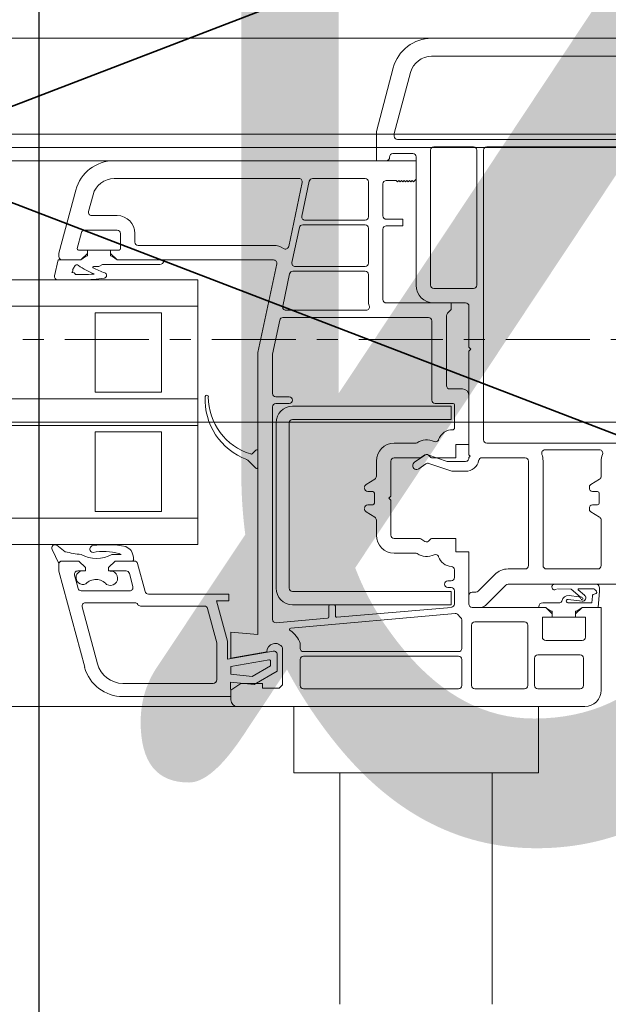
# Model space of a CAD drawing. Header units: millimetres. Extents: x -37728 to 44100, y 631619 to 691915.
# Tile 27 of 204: x -32886 to -32797, y 663030 to 663178. Entities that reach past the tile are written whole.
import ezdxf

# ---------------------------------------------------------------- set-up
doc = ezdxf.new("R2010")
doc.units = ezdxf.units.MM
doc.linetypes.add('Linia siatki', pattern=[2.2225, 1.27, -0.3175, 0.3175, -0.3175])
doc.layers.add('_XREF', color=7, linetype='Continuous')
for name, color, linetype, lineweight in [('A-DETL', 252, 'Continuous', 5), ('A-DETL-GENF', 252, 'Continuous', 5), ('A-GENM', 252, 'Continuous', 5), ('A-GLAZ', 252, 'Continuous', 5), ('ins-opisy', 7, 'Continuous', 25), ('S-GRID', 252, 'Continuous', 5)]:
    doc.layers.add(name, color=color, linetype=linetype, lineweight=lineweight)
doc.styles.add('TXT', font='tahoma.ttf')

# ---------------------------------------------------------------- blocks, each defined once
blk = doc.blocks.new('Windows_S9000-Double-Vent-Window-with-Sashbars - O3 Windows_S9000-Double-Vent-Window-with-Sashbars 2-9090604-__-00_00 Przyziemie PB')
at = {"layer": 'A-DETL-GENF', "color": 252}
for p, q in [((-2.864, 3.4), (2.866, 3.4)), ((-2.864, 3.13), (0.54, 3.13)), ((-3.7, 1.992), (-3.444, 2.955)), ((-3.43, 1.963), (-3.183, 2.885)), ((-3.7, 1.55), (-3.7, 1.992)), ((-3.43, 1.92), (-3.43, 1.963)), ((0.428, 1.87), (-3.38, 1.87)), ((-3.15, 1.66), (-3.451, 1.66)), ((-2.88, -0.33), (-2.88, 1.71)), ((-2.83, 1.76), (-2.23, 1.76)), ((-2.18, 1.71), (-2.18, -0.33)), ((-2.08, -2.67), (-2.08, 1.709)), ((-2.03, 1.76), (0.42, 1.76)), ((-3.1, 1.55), (-7.665, 1.55)), ((-3.55, 1.55), (-3.7, 1.55)), ((-3.1, -0.33), (-3.1, 1.61)), ((-3.1, 1.27), (-3.1, 1.55)), ((-4.87, 1.28), (-7.665, 1.28)), ((-5.026, 0.255), (-4.821, 1.22)), ((-4.714, 1.24), (-4.827, 0.71)), ((-3.87, 1.28), (-4.666, 1.28)), ((-3.82, 0.7), (-3.82, 1.23)), ((-3.6, 0.715), (-3.6, 1.2)), ((-3.55, 1.25), (-3.4, 1.25)), ((-3.4, 1.25), (-3.38, 1.23)), ((-3.38, 1.23), (-3.36, 1.25)), ((-3.36, 1.25), (-3.34, 1.23)), ((-3.34, 1.23), (-3.32, 1.25)), ((-3.32, 1.25), (-3.3, 1.23)), ((-3.3, 1.23), (-3.28, 1.25)), ((-3.28, 1.25), (-3.26, 1.23)), ((-3.26, 1.23), (-3.24, 1.25)), ((-3.24, 1.25), (-3.22, 1.23)), ((-3.22, 1.23), (-3.2, 1.25)), ((-3.2, 1.25), (-3.18, 1.23)), ((-3.18, 1.23), (-3.16, 1.25)), ((-3.16, 1.25), (-3.14, 1.23)), ((-3.14, 1.23), (-3.1, 1.27)), ((-8.245, 1.105), (-8.5, 0.154)), ((-7.984, 1.035), (-8.052, 0.783)), ((-8.004, 0.72), (-7.62, 0.72)), ((-4.778, 0.65), (-3.87, 0.65)), ((-3.3, 0.665), (-3.55, 0.665)), ((-3.3, 0.565), (-3.3, 0.665)), ((-8.222, 0.225), (-8.158, 0.463)), ((-8.11, 0.5), (-7.62, 0.5)), ((-7.57, 0.45), (-7.57, 0.22)), ((-7.35, 0.45), (-7.35, 0.32)), ((-4.863, 0.54), (-4.976, 0.01)), ((-3.87, 0.58), (-4.814, 0.58)), ((-3.82, 0), (-3.82, 0.53)), ((-3.6, -0.55), (-3.6, 0.515)), ((-3.55, 0.565), (-3.3, 0.565)), ((-8.5, 0.154), (-8.5, 0.1)), ((-8.07, 0.2), (-8.203, 0.2)), ((-8.17, 0.05), (-8.07, 0.15)), ((-8.07, 0.15), (-8.07, 0.2)), ((-8.07, 0.11), (-8.07, 0.199)), ((-8.07, 0.199), (-7.72, 0.199)), ((-7.59, 0.2), (-7.72, 0.2)), ((-7.72, 0.2), (-7.72, 0.15)), ((-7.72, 0.199), (-7.72, 0.11)), ((-7.72, 0.15), (-7.62, 0.05)), ((-7.3, 0.27), (-5.255, 0.27)), ((-8.565, -0.189), (-8.511, 0.05)), ((-8.511, 0.05), (-8.17, 0.05)), ((-8.45, 0.05), (-8.17, 0.05)), ((-8.17, 0.05), (-8.098, 0.101)), ((-7.619, 0.05), (-7.691, 0.101)), ((-7.62, 0.05), (-5.254, 0.05)), ((-6.915, 0.05), (-7.619, 0.05)), ((-7.895, -0.05), (-7.979, -0.05)), ((-7.843, -0.02), (-7.895, -0.05)), ((-6.975, -0.02), (-7.843, -0.02)), ((-5.205, -0.01), (-5.49, -1.35)), ((-4.963, -0.12), (-3.87, -0.12)), ((-4.927, -0.05), (-3.87, -0.05)), ((-6.4, -0.25), (-57.9, -0.25)), ((-8.141, -0.25), (-8.516, -0.25)), ((-8.248, -0.17), (-8.141, -0.17)), ((-6.4, -4.25), (-6.4, -0.25)), ((-5.116, -0.65), (-5.012, -0.16)), ((-3.82, -0.17), (-3.82, -0.568)), ((-2.23, -0.38), (-2.83, -0.38)), ((-57.9, -0.65), (-6.4, -0.65)), ((-3.854, -0.71), (-5.067, -0.71)), ((-2.569, -0.6), (-3.55, -0.6)), ((-2.35, -0.6), (-2.83, -0.6)), ((-2.625, -0.756), (-2.569, -0.7)), ((-2.569, -0.7), (-2.569, -0.6)), ((-2.3, -1.27), (-2.3, -0.65)), ((-7.95, -1.95), (-7.95, -0.75)), ((-7.95, -0.75), (-6.95, -0.75)), ((-6.95, -0.75), (-6.95, -1.95)), ((-5.161, -0.86), (-5.27, -1.373)), ((-2.91, -0.82), (-5.112, -0.82)), ((-2.86, -2.07), (-2.86, -0.87)), ((-2.64, -1.85), (-2.64, -0.792)), ((-2.27, -1.3), (-2.3, -1.27)), ((-2.3, -1.33), (-2.27, -1.3)), ((-2.3, -2.895), (-2.3, -1.33)), ((-5.49, -1.35), (-5.49, -5.611)), ((-5.27, -1.373), (-5.27, -1.97)), ((-2.4, -1.9), (-2.59, -1.9)), ((-57.9, -2.05), (-6.4, -2.05)), ((-6.95, -1.95), (-7.95, -1.95)), ((-5.22, -2.02), (-5.02, -2.02)), ((-2.3, -2.74), (-2.3, -2)), ((-5.27, -2.17), (-5.27, -5.382)), ((-5.02, -2.12), (-5.22, -2.12)), ((-2.567, -2.16), (-4.967, -2.16)), ((-2.54, -2.12), (-2.81, -2.12)), ((-2.567, -2.36), (-2.567, -2.16)), ((-2.52, -2.495), (-2.52, -2.14)), ((-4.967, -2.36), (-2.567, -2.36)), ((-57.9, -2.45), (-6.4, -2.45)), ((-5.217, -2.41), (-5.217, -4.91)), ((-5.017, -4.91), (-5.017, -2.41)), ((-7.95, -3.75), (-7.95, -2.55)), ((-7.95, -2.55), (-6.95, -2.55)), ((-6.95, -2.55), (-6.95, -3.75)), ((-5.524, -2.824), (-5.577, -2.878)), ((-3.43, -2.72), (-3.112, -2.72)), ((-2.5, -2.94), (-2.5, -2.74)), ((-2.5, -2.74), (-2.3, -2.74)), ((-0.03, -2.72), (-2.03, -2.72)), ((-1.151, -2.82), (-0.327, -2.82)), ((-5.49, -3.082), (-5.49, -2.838)), ((-3.43, -2.94), (-3.053, -2.94)), ((-3.124, -3.008), (-2.969, -2.899)), ((-3.028, -2.933), (-2.965, -2.897)), ((-2.924, -2.893), (-2.628, -2.994)), ((-2.853, -2.94), (-2.5, -2.94)), ((-2.301, -2.936), (-2.28, -2.915)), ((-2.28, -2.915), (-2.3, -2.895)), ((-1.45, -2.94), (-2.104, -2.94)), ((-5.643, -2.977), (-5.524, -3.096)), ((-3.7, -3.219), (-3.7, -2.99)), ((-3.48, -3.52), (-3.48, -2.99)), ((-2.95, -3.032), (-3.056, -3.106)), ((-2.561, -3.144), (-2.905, -3.026)), ((-2.628, -2.994), (-2.35, -2.994)), ((-1.4, -4.57), (-1.4, -2.99)), ((-1.18, -4.57), (-1.18, -2.985)), ((-0.3, -2.99), (-0.3, -3.219)), ((-3.856, -3.344), (-3.724, -3.261)), ((-2.35, -3.144), (-2.561, -3.144)), ((-0.324, -3.261), (-0.456, -3.344)), ((-3.755, -3.45), (-3.83, -3.45)), ((-3.73, -3.625), (-3.73, -3.475)), ((-3.51, -3.55), (-3.48, -3.52)), ((-3.48, -3.58), (-3.51, -3.55)), ((-0.43, -3.45), (-0.355, -3.45)), ((-0.33, -3.475), (-0.33, -3.625)), ((-3.83, -3.65), (-3.755, -3.65)), ((-3.48, -4.11), (-3.48, -3.58)), ((-0.355, -3.65), (-0.43, -3.65)), ((-57.9, -3.85), (-6.4, -3.85)), ((-6.95, -3.75), (-7.95, -3.75)), ((-3.724, -3.839), (-3.856, -3.756)), ((-0.456, -3.756), (-0.324, -3.839)), ((-3.7, -4.11), (-3.7, -3.881)), ((-0.3, -3.881), (-0.3, -4.57)), ((-3.053, -4.16), (-3.43, -4.16)), ((-2.5, -4.16), (-2.853, -4.16)), ((-2.5, -4.36), (-2.5, -4.16)), ((-57.9, -4.25), (-6.4, -4.25)), ((-8.531, -4.26), (-8.405, -4.359)), ((-7.49, -4.28), (-7.424, -4.326)), ((-2.965, -4.203), (-3.028, -4.167)), ((-8.501, -4.536), (-8.6, -4.327)), ((-7.699, -4.4), (-7.558, -4.4)), ((-7.558, -4.4), (-7.591, -4.386)), ((-3.112, -4.38), (-3.43, -4.38)), ((-2.3, -4.36), (-2.5, -4.36)), ((-2.3, -5.15), (-2.3, -4.36)), ((-8.5, -4.652), (-8.5, -4.548)), ((-8.199, -4.5), (-8.453, -4.5)), ((-8.45, -4.5), (-8.199, -4.5)), ((-8.099, -4.6), (-8.199, -4.5)), ((-8.199, -4.5), (-8.099, -4.6)), ((-8.099, -4.65), (-8.099, -4.6)), ((-8.099, -4.6), (-8.099, -4.65)), ((-7.649, -4.5), (-7.749, -4.6)), ((-7.749, -4.6), (-7.649, -4.5)), ((-7.749, -4.6), (-7.749, -4.65)), ((-7.749, -4.65), (-7.749, -4.6)), ((-7.389, -4.5), (-7.649, -4.5)), ((-7.649, -4.5), (-7.358, -4.5)), ((-7.31, -4.537), (-7.196, -4.963)), ((-8.11, -6.105), (-8.5, -4.652)), ((-8.263, -4.713), (-8.209, -4.913)), ((-8.099, -4.65), (-8.215, -4.65)), ((-8.158, -4.65), (-8.099, -4.65)), ((-7.749, -4.65), (-7.724, -4.65)), ((-7.483, -4.65), (-7.749, -4.65)), ((-7.382, -4.887), (-7.435, -4.687)), ((-2.52, -4.75), (-2.52, -4.634)), ((-2.161, -4.955), (-1.907, -4.702)), ((-1.709, -4.62), (-1.45, -4.62)), ((-0.35, -4.62), (-1.13, -4.62)), ((-2.62, -4.8), (-2.57, -4.8)), ((-2.57, -4.9), (-2.62, -4.9)), ((-1.745, -4.865), (-2.051, -5.171)), ((1.1, -4.85), (-1.709, -4.85)), ((-1.004, -4.85), (-0.38, -4.85)), ((-8.161, -4.95), (-7.43, -4.95)), ((-7.147, -5), (-5.93, -5)), ((-5.93, -5), (-5.93, -5.1)), ((-2.567, -4.96), (-4.967, -4.96)), ((-2.567, -5.16), (-2.567, -4.96)), ((-2.52, -5.15), (-2.52, -4.95)), ((-2.3, -5.15), (-2.3, -5.02)), ((-2.25, -4.97), (-2.196, -4.97)), ((-0.756, -4.925), (-0.963, -4.92)), ((-0.785, -5.022), (-0.637, -5.04)), ((-0.618, -5.039), (-0.756, -4.925)), ((-0.647, -4.938), (-0.551, -5.018)), ((-0.413, -4.92), (-0.641, -4.92)), ((-0.442, -5.13), (-0.434, -5.033)), ((-0.326, -4.954), (-0.345, -5.2)), ((-7.917, -6.054), (-8.148, -5.193)), ((-8.1, -5.13), (-7.351, -5.13)), ((-7.265, -5.18), (-6.3, -5.18)), ((-5.93, -5.1), (-6.118, -5.1)), ((-6.118, -5.1), (-5.953, -5.713)), ((-4.967, -5.16), (-2.567, -5.16)), ((-4.42, -5.344), (-4.42, -5.182)), ((-4.4, -5.162), (-4.34, -5.162)), ((-4.32, -5.182), (-4.32, -5.331)), ((-4.298, -5.351), (-2.566, -5.2)), ((-2.121, -5.2), (-2.25, -5.2)), ((-1.14, -5.2), (-2.25, -5.2)), ((-1.141, -5.2), (-1.245, -5.2)), ((-1.185, -5.13), (-0.925, -5.13)), ((-1.069, -5.251), (-1.141, -5.2)), ((-1.04, -5.3), (-1.14, -5.2)), ((-0.803, -5.13), (-0.442, -5.13)), ((-0.59, -5.106), (-0.8, -5.08)), ((-0.59, -5.2), (-0.69, -5.3)), ((-0.59, -5.2), (-0.662, -5.251)), ((-0.345, -5.2), (-0.59, -5.2)), ((-0.3, -5.2), (-0.59, -5.2)), ((-0.3, -6.45), (-0.3, -5.2)), ((-6.252, -5.217), (-6.113, -5.734)), ((-2.508, -5.295), (-4.994, -5.513)), ((-1.19, -5.65), (-1.19, -5.35)), ((-1.19, -5.35), (-1.04, -5.35)), ((-1.04, -5.349), (-1.04, -5.26)), ((-1.04, -5.35), (-1.04, -5.3)), ((-0.69, -5.349), (-1.04, -5.349)), ((-0.69, -5.26), (-0.69, -5.349)), ((-0.69, -5.3), (-0.69, -5.35)), ((-0.69, -5.35), (-0.54, -5.35)), ((-0.54, -5.35), (-0.54, -5.65)), ((-5.216, -5.432), (-4.438, -5.364)), ((-2.41, -5.82), (-2.41, -5.391)), ((-2.26, -5.47), (-2.26, -6.38)), ((-1.46, -5.42), (-2.21, -5.42)), ((-1.41, -6.38), (-1.41, -5.47)), ((-5.49, -5.611), (-5.9, -5.575)), ((-5.9, -5.575), (-5.9, -5.97)), ((-6.11, -5.76), (-6.11, -6.29)), ((-5.95, -5.739), (-5.95, -5.984)), ((-4.85, -5.761), (-4.85, -5.82)), ((-0.59, -5.7), (-1.14, -5.7)), ((-5.95, -5.984), (-5.259, -5.862)), ((-5.9, -5.97), (-5.355, -5.874)), ((-5.2, -5.911), (-5.2, -6.165)), ((-5.12, -5.811), (-5.12, -6.37)), ((-4.8, -5.87), (-2.46, -5.87)), ((-2.46, -5.94), (-4.8, -5.94)), ((-1.26, -5.92), (-0.62, -5.92)), ((-5.323, -5.993), (-5.9, -6.094)), ((-5.9, -6.094), (-5.9, -6.21)), ((-5.577, -6.244), (-5.3, -6.085)), ((-5.3, -6.085), (-5.3, -6.012)), ((-4.85, -5.99), (-4.85, -6.38)), ((-2.41, -6.38), (-2.41, -5.99)), ((-1.31, -6.38), (-1.31, -5.97)), ((-0.57, -5.97), (-0.57, -6.38)), ((-5.9, -6.21), (-5.577, -6.244)), ((-5.2, -6.165), (-5.55, -6.368)), ((-6.17, -6.35), (-7.531, -6.35)), ((-5.55, -6.368), (-5.908, -6.33)), ((-5.908, -6.33), (-5.9, -6.55)), ((-5.75, -6.35), (-5.9, -6.45)), ((-5.42, -6.35), (-5.75, -6.35)), ((-5.42, -6.42), (-5.42, -6.35)), ((-5.12, -6.37), (-5.17, -6.42)), ((-5.9, -6.45), (-5.9, -6.6)), ((-5.17, -6.42), (-5.42, -6.42)), ((-4.8, -6.43), (-2.46, -6.43)), ((-2.21, -6.43), (-1.46, -6.43)), ((-0.62, -6.43), (-1.26, -6.43)), ((-5.9, -6.55), (-7.531, -6.55)), ((-5.8, -6.7), (-0.55, -6.7))]:
    blk.add_line(p, q, dxfattribs=at)
for centre, radius, start, end in [((-2.864, 2.8), 0.6, 90, 165), ((-2.864, 2.8), 0.33, 90, 165), ((-3.38, 1.92), 0.05, 180, 270), ((-3.451, 1.61), 0.05, 90.5747, 185.7406), ((-3.15, 1.61), 0.05, 0, 90), ((-2.83, 1.71), 0.05, 90, 180), ((-2.23, 1.71), 0.05, 0, 90), ((-2.03, 1.71), 0.05, 90, 180.6512), ((-7.665, 0.95), 0.6, 90, 165), ((-3.55, 1.6), 0.05, 270, 5.7406), ((-7.665, 0.95), 0.33, 90, 165), ((-4.87, 1.23), 0.05, 348, 90), ((-4.666, 1.23), 0.05, 90, 168), ((-3.87, 1.23), 0.05, 0, 90), ((-3.55, 1.2), 0.05, 90, 180), ((-8.004, 0.77), 0.05, 165, 270), ((-7.62, 0.45), 0.27, 0, 90), ((-4.778, 0.7), 0.05, 168, 270), ((-3.87, 0.7), 0.05, 270, 0), ((-3.55, 0.715), 0.05, 180, 270), ((-8.11, 0.45), 0.05, 90, 165), ((-7.62, 0.45), 0.05, 0, 90), ((-4.814, 0.53), 0.05, 90, 168), ((-3.87, 0.53), 0.05, 0, 90), ((-3.55, 0.515), 0.05, 90, 180), ((-7.3, 0.32), 0.05, 180, 270), ((-8.203, 0.22), 0.02, 165, 270), ((-7.59, 0.22), 0.02, 270, 0), ((-5.255, 0), 0.27, 55.8788, 90), ((-5.075, 0.265), 0.05, 235.8788, 348), ((-8.45, 0.1), 0.05, 180, 269.8362), ((-8.069, 0.06), 0.05, 90.4543, 125.2176), ((-7.72, 0.06), 0.05, 54.7824, 89.5457), ((-6.975, 0.04), 0.06, 270, 0), ((-5.254, 0), 0.05, 348, 90), ((-4.927, 0), 0.05, 168, 270), ((-3.87, 0), 0.05, 270, 0), ((-8.323, -0.108), 0.035, 301.0941, 17.6747), ((-8.298, -0.193), 0.055, 24.3151, 97.5128), ((-8.516, 0.075), 0.28, 322.849, 333.9744), ((-8.228, -0.065), 0.04, 53.8523, 153.9744), ((-7.527, 0.923), 1.171, 234.6608, 247.8748), ((-7.979, -0.06), 0.01, 90, 239.4092), ((-7.096, 1.751), 2.025, 243.9755, 249.5002), ((-7.819, -0.183), 0.04, 279.4614, 70.1466), ((-4.963, -0.17), 0.05, 90, 168), ((-3.87, -0.17), 0.05, 0, 90), ((-8.516, -0.2), 0.05, 167.3698, 270), ((-8.141, 1.75), 1.92, 270, 275.1538), ((-8.141, 1.75), 2, 270, 279.4614), ((-2.83, -0.33), 0.27, 180, 270), ((-2.83, -0.33), 0.05, 180, 270), ((-2.23, -0.33), 0.05, 270, 0.4444), ((-3.6, -0.568), 0.22, 180, 199.8987), ((-3.55, -0.55), 0.05, 180, 270), ((-5.067, -0.66), 0.05, 168, 270), ((-3.854, -0.66), 0.05, 270, 19.8987), ((-2.35, -0.65), 0.05, 360, 90), ((-5.112, -0.87), 0.05, 90, 168), ((-2.91, -0.87), 0.05, 360, 90), ((-2.59, -0.792), 0.05, 135, 180), ((-2.59, -1.85), 0.05, 180, 270), ((-2.4, -2), 0.1, 0, 90), ((-5.32, -2.056), 0.971, 177.4591, 249.45), ((-6.265, -2.017), 0.025, 352.6392, 172.6392), ((-5.343, -2.021), 0.898, 179.8874, 253.5245), ((-5.22, -1.97), 0.05, 180, 270), ((-5.02, -2.07), 0.05, 270, 90), ((-2.81, -2.07), 0.05, 180, 270), ((-5.22, -2.17), 0.05, 90, 180), ((-4.967, -2.41), 0.25, 90, 180), ((-2.54, -2.14), 0.02, 0, 90), ((-4.967, -2.41), 0.05, 90, 180), ((-2.55, -2.735), 0.22, 87.612, 161.5112), ((-2.54, -2.495), 0.02, 267.612, 0), ((-2.94, -2.94), 0.27, 65.257, 122.4617), ((-2.806, -2.649), 0.05, 245.257, 341.5112), ((-2.03, -2.67), 0.05, 180, 270), ((-5.51, -2.838), 0.02, 0, 135), ((-3.43, -2.99), 0.27, 90, 180), ((-3.112, -2.67), 0.05, 270, 302.4617), ((-1.151, -2.87), 0.05, 90, 201.0618), ((-0.327, -2.87), 0.05, 337.9757, 90), ((-5.679, -3.012), 0.05, 45, 69.45), ((-5.592, -2.864), 0.02, 253.5245, 315), ((-3.43, -2.99), 0.05, 90, 180), ((-3.053, -2.89), 0.05, 270, 300), ((-2.94, -2.94), 0.05, 71, 125), ((-2.94, -2.94), 0.05, 30, 120), ((-2.853, -2.89), 0.05, 210, 270), ((-2.35, -2.944), 0.05, 270, 9.9359), ((-2.104, -2.99), 0.05, 90, 169.4851), ((-1.45, -2.99), 0.05, 0, 90), ((-1.45, -2.985), 0.27, 360, 21.0618), ((-0.03, -2.99), 0.27, 157.9757, 180), ((-5.51, -3.082), 0.02, 225, 0), ((-3.09, -3.057), 0.06, 125, 180), ((-3.09, -3.057), 0.06, 180, 305), ((-2.921, -3.073), 0.05, 71, 125), ((-2.35, -2.944), 0.2, 270, 349.4851), ((-3.75, -3.219), 0.05, 302, 0), ((-0.35, -3.219), 0.05, 302, 0), ((-3.83, -3.387), 0.05, 122, 180), ((-3.83, -3.4), 0.05, 180, 270), ((-0.43, -3.387), 0.05, 122, 187.6195), ((-0.43, -3.4), 0.05, 172.3805, 270), ((-3.755, -3.475), 0.025, 0, 90), ((-0.355, -3.475), 0.025, 360, 90), ((-3.83, -3.7), 0.05, 90, 180), ((-3.83, -3.713), 0.05, 180, 238), ((-3.755, -3.625), 0.025, 270, 0), ((-0.43, -3.7), 0.05, 90, 187.6195), ((-0.43, -3.713), 0.05, 172.3805, 238), ((-0.355, -3.625), 0.025, 270, 0), ((-3.75, -3.881), 0.05, 0, 58), ((-0.35, -3.881), 0.05, 0, 58), ((-3.43, -4.11), 0.27, 180, 270), ((-3.43, -4.11), 0.05, 180, 270), ((-3.053, -4.21), 0.05, 60, 90), ((-2.853, -4.21), 0.05, 90, 150), ((-8.557, -4.302), 0.0494, 58.8215, 209.9742), ((-7.971, -4.319), 0.06, 163.4653, 186.9446), ((-7.981, -4.316), 0.05, 98.6519, 163.4653), ((-7.781, -5.797), 1.544, 79.1305, 97.7077), ((-2.94, -4.16), 0.05, 240, 330), ((-7.995, -2.742), 1.668, 255.7835, 264.1888), ((-7.933, -3.979), 0.481, 241.2886, 299.054), ((-7.981, -4.32), 0.05, 186.9446, 267.7224), ((-7.821, -5.217), 0.862, 74.5841, 100.8607), ((-7.452, -4.367), 0.05, 29.704, 55.4664), ((-7.651, -4.486), 0.281, 1.2897, 30.6953), ((-3.112, -4.43), 0.05, 57.5383, 90), ((-2.94, -4.16), 0.27, 237.5383, 294.743), ((-2.806, -4.451), 0.05, 18.4888, 114.743), ((-2.55, -4.365), 0.22, 198.4888, 265.752), ((-8.453, -4.55), 0.05, 90, 163.356), ((-8.45, -4.55), 0.05, 90, 178), ((-7.389, -4.48), 0.02, 270, 1.2897), ((-7.358, -4.55), 0.05, 15, 90), ((-2.57, -4.634), 0.05, 0, 85.752), ((-1.45, -4.57), 0.05, 270, 0), ((-1.13, -4.57), 0.05, 180, 270), ((-0.35, -4.57), 0.05, 270, 0), ((-8.215, -4.7), 0.05, 90, 195), ((-8.138, -4.751), 0.103, 101.4555, 295.1691), ((-7.721, -4.76), 0.109, 238.0208, 91.5921), ((-7.483, -4.7), 0.05, 15, 90), ((-2.57, -4.75), 0.05, 270, 0), ((-1.709, -4.9), 0.28, 90, 135), ((-7.94, -4.996), 0.216, 41.6463, 135.4955), ((-7.43, -4.9), 0.05, 270, 15), ((-4.967, -4.91), 0.25, 180, 270), ((-4.967, -4.91), 0.05, 180, 270), ((-2.62, -4.85), 0.05, 90, 270), ((-2.57, -4.95), 0.05, 0, 90), ((-1.709, -4.9), 0.05, 90, 135), ((-1.004, -4.893), 0.0425, 90, 310.5866), ((-0.38, -4.9), 0.05, 12.5096, 90), ((-0.545, -4.937), 0.22, 355.5415, 12.5096), ((-8.161, -4.9), 0.05, 195, 270), ((-7.147, -4.95), 0.05, 195, 270), ((-2.25, -5.02), 0.05, 90, 180), ((-2.196, -4.92), 0.05, 270, 315), ((-0.797, -5.121), 0.1, 82.9509, 170.7664), ((-0.641, -4.93), 0.01, 90, 230.0083), ((-0.641, -5.07), 0.03, 358.1549, 82.9509), ((-0.598, -5.017), 0.03, 226.9578, 283.3612), ((-0.596, -5.062), 0.02, 240.5913, 40.9248), ((-0.583, -5.057), 0.05, 262.9509, 50.0083), ((-0.394, -5.036), 0.04, 90.0711, 175.5415), ((-0.413, -4.94), 0.02, 22.5874, 90), ((-0.371, -4.923), 0.025, 202.5874, 243.1743), ((-0.394, -4.969), 0.027, 270.0711, 63.1743), ((-8.1, -5.18), 0.05, 90, 195), ((-7.351, -5.18), 0.05, 30, 90), ((-7.265, -5.13), 0.05, 210, 270), ((-6.3, -5.23), 0.05, 15, 90), ((-4.4, -5.182), 0.02, 90, 180), ((-4.34, -5.182), 0.02, 0, 90), ((-2.57, -5.15), 0.05, 275, 0), ((-2.25, -5.15), 0.05, 180, 270), ((-2.25, -5.15), 0.05, 180, 270), ((-2.121, -5.1), 0.1, 270, 315), ((-1.185, -5.19), 0.06, 90, 180), ((-0.925, -5.1), 0.03, 270, 350.7664), ((-0.803, -5.105), 0.025, 82.9509, 270), ((-4.44, -5.344), 0.02, 275, 0), ((-4.3, -5.331), 0.02, 180, 275), ((-2.504, -5.345), 0.05, 37.5393, 95), ((-2.25, -5.15), 0.27, 217.5393, 228.9855), ((-2.46, -5.391), 0.05, 0, 48.9855), ((-1.04, -5.21), 0.05, 234.7824, 269.5457), ((-0.691, -5.21), 0.05, 270.4543, 305.2067), ((-5.22, -5.382), 0.05, 180, 275), ((-2.21, -5.47), 0.05, 90, 180), ((-1.46, -5.47), 0.05, 0, 90), ((-4.993, -5.533), 0.02, 95, 235.9288), ((-5.225, -5.876), 0.395, 19.6056, 55.9288), ((-1.14, -5.65), 0.05, 180, 270), ((-0.59, -5.65), 0.05, 270, 0), ((-6.21, -5.76), 0.1, 0, 15), ((-6.05, -5.739), 0.1, 0, 15), ((-5.23, -5.87), 0.125, 28.3576, 181.7838), ((-4.9, -5.761), 0.05, 0, 19.6056), ((-5.25, -5.911), 0.05, 0, 100), ((-4.8, -5.82), 0.05, 180, 270), ((-4.8, -5.99), 0.05, 90, 180), ((-2.46, -5.82), 0.05, 270, 0), ((-2.46, -5.99), 0.05, 0, 90), ((-1.26, -5.97), 0.05, 90, 180), ((-0.62, -5.97), 0.05, 0, 90), ((-7.531, -5.95), 0.4, 195, 270), ((-5.32, -6.012), 0.02, 0, 100), ((-7.531, -5.95), 0.6, 195, 270), ((-6.17, -6.29), 0.06, 270, 0), ((-4.8, -6.38), 0.05, 180, 270), ((-2.46, -6.38), 0.05, 270, 0), ((-2.21, -6.38), 0.05, 180, 270), ((-1.46, -6.38), 0.05, 270, 0), ((-1.26, -6.38), 0.05, 180, 270), ((-0.62, -6.38), 0.05, 270, 0), ((-0.55, -6.45), 0.25, 270, 0), ((-5.8, -6.6), 0.1, 180, 270)]:
    blk.add_arc(centre, radius, start, end, dxfattribs=at)
at = {"layer": 'A-GENM', "color": 252}
for p, q in [((-65.217, 3.4), (65.217, 3.4)), ((-58.917, 1.55), (-5.383, 1.55)), ((-61.125, -6.7), (-3.175, -6.7))]:
    blk.add_line(p, q, dxfattribs=at)
at = {"layer": 'A-GLAZ', "color": 252}
for p, q in [((69, 1.95), (-69, 1.95)), ((-69, 1.75), (69, 1.75)), ((69, -2.4), (-69, -2.4)), ((-1.25, -6.7), (-4.95, -6.7)), ((-4.95, -6.7), (-4.95, -7.7)), ((-1.25, -7.7), (-1.25, -6.7)), ((-4.95, -7.7), (-1.25, -7.7)), ((-4.25, -7.7), (-4.25, -11.2)), ((-1.95, -11.2), (-1.95, -7.7))]:
    blk.add_line(p, q, dxfattribs=at)
blk = doc.blocks.new('A$C4e31ac75')
at = {"layer": 'A-DETL', "lineweight": 35}
for p in [(-862.6, 792.937), (-862.6, 782.45)]:
    blk.add_line(p, (-876.26, 787.694), dxfattribs=at)
at = {"layer": 'S-GRID', "linetype": 'Linia siatki'}
blk.add_line((-1251.384, 784.9), (156.703, 784.9), dxfattribs=at)
at = {"layer": 'A-GLAZ'}
blk.add_blockref('Windows_S9000-Double-Vent-Window-with-Sashbars - O3 Windows_S9000-Double-Vent-Window-with-Sashbars 2-9090604-__-00_00 Przyziemie PB', (-865.15, 786.05), dxfattribs=at)

msp = doc.modelspace()

# ---------------------------------------------------------------- block references
at = {"layer": '_XREF', "xscale": 10, "yscale": 10, "zscale": 10}
msp.add_blockref('A$C4e31ac75', (-24143.63, 655281.12), dxfattribs=at)

# ---------------------------------------------------------------- next in the draw order: linework, layer by layer
at = {"layer": 'ins-opisy', "elevation": 0}
msp.add_lwpolyline([(-32883.09, 663264.85), (-32426.31, 663264.85), (-32426.31, 663027.7), (-32883.09, 663027.7)], close=True, dxfattribs=at)

# ---------------------------------------------------------------- next in the draw order: texts
at = {"layer": 'ins-opisy', "linetype": 'Continuous', "insert": (-32867.77, 663253.21), "char_height": 200, "width": 3547.4168, "attachment_point": 1, "style": 'TXT'}
msp.add_mtext('{\\fISOCPEUR|b0|i0|c0|p34;\\W0.7;%%C\\fTahoma|b0|i0|c238|p34;50}', dxfattribs=at)

doc.saveas('drawing.dxf')
